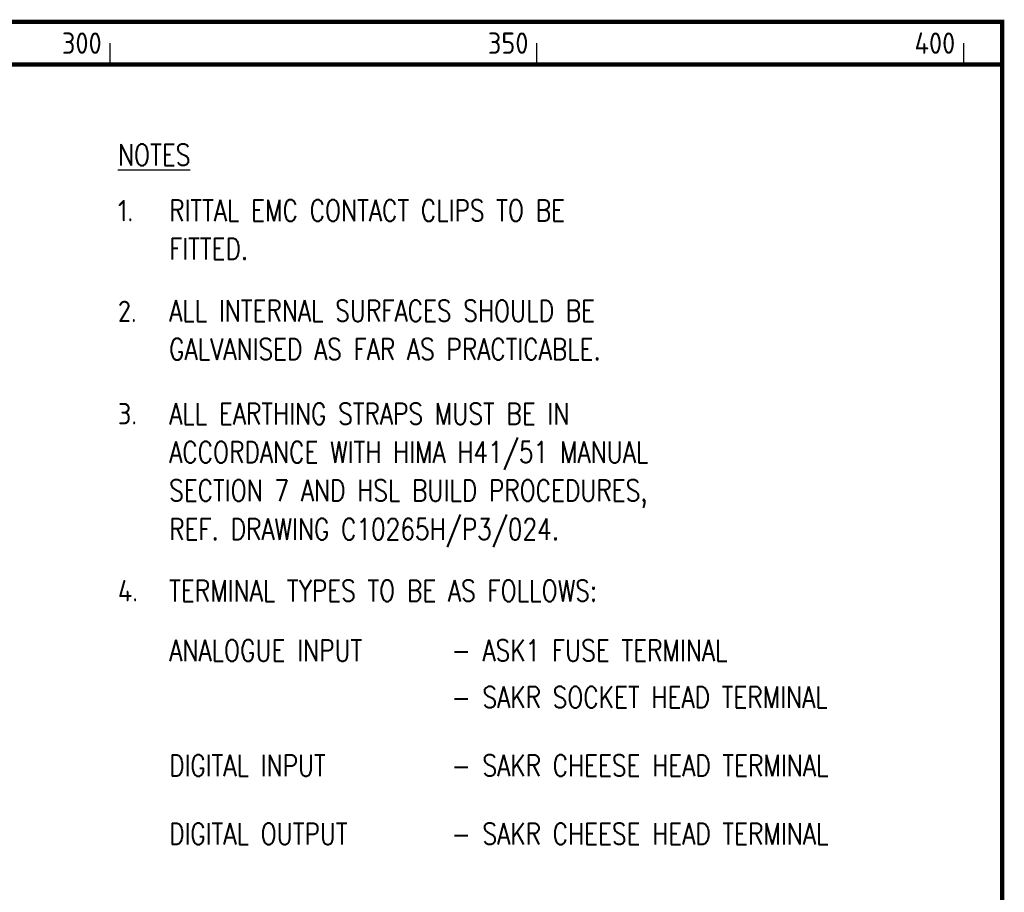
# Model space of a CAD drawing. Extents: x 0 to 4084, y 0 to 2754.
# Tile 34 of 34: x 2894 to 4047, y 1695 to 2718. Entities that reach past the tile are written whole.
import ezdxf
from ezdxf.enums import TextEntityAlignment as Align

# ---------------------------------------------------------------- set-up
doc = ezdxf.new("R2010")
doc.units = 0
doc.header["$LTSCALE"] = 5
doc.header["$MEASUREMENT"] = 0
doc.layers.add('00-DRG_FRAME', color=12, linetype='CONTINUOUS')
doc.layers.add('02-TEXT', color=2, linetype='CONTINUOUS')
doc.styles.add('ISO', font='iso.shx')
doc.styles.add('ROMANS', font='romans.shx', dxfattribs={"width": 0.8})

msp = doc.modelspace()

# ---------------------------------------------------------------- linework, layer by layer
at = {"layer": '00-DRG_FRAME'}
for p, q in [((3000, 2665), (3000, 2690)), ((3500, 2665), (3500, 2690)), ((4000, 2665), (4000, 2690))]:
    msp.add_line(p, q, dxfattribs=at)
at = {"layer": '00-DRG_FRAME', "const_width": 5}
msp.add_lwpolyline([(145, 5), (4045, 5), (4045, 2715), (145, 2715)], close=True, dxfattribs=at)
msp.add_lwpolyline([(145, 2665), (4045, 2665)], dxfattribs=at)

# ---------------------------------------------------------------- texts
at = {"layer": '00-DRG_FRAME', "style": 'ISO'}
for s, p in [('300', (2990, 2677.5)), ('350', (3490, 2677.5)), ('400', (3990, 2677.5))]:
    msp.add_text(s, height=25, dxfattribs=at).set_placement(p, align=Align.RIGHT)
at = {"layer": '02-TEXT', "style": 'ROMANS', "width": 0.8}
for s, p in [('%%UNOTES', (3009, 2546.5)), ('RITTAL EMC CONTACT CLIPS TO BE', (3069, 2481.5)), ('FITTED.', (3069, 2436.5)), ('ALL INTERNAL SURFACES SHOULD BE', (3069, 2363.8)), ('GALVANISED AS FAR AS PRACTICABLE.', (3069, 2318.8)), ('ALL EARTHING STRAPS MUST BE IN', (3069, 2243.2)), ('ACCORDANCE WITH HIMA H41/51 MANUAL', (3069, 2198.2)), ('SECTION 7 AND HSL BUILD PROCEDURES,', (3069, 2153.2)), ('REF. DRAWING C10265H/P3/024.', (3069, 2107.8)), ('TERMINAL TYPES TO BE AS FOLLOWS:', (3069, 2035.8)), ('ANALOGUE INPUT', (3069, 1965.8)), ('- ASK1 FUSE TERMINAL', (3400, 1965.8)), ('- SAKR SOCKET HEAD TERMINAL', (3400, 1910.8)), ('DIGITAL INPUT', (3069, 1830.8)), ('- SAKR CHEESE HEAD TERMINAL', (3400, 1830.8)), ('DIGITAL OUTPUT', (3069, 1750.8)), ('- SAKR CHEESE HEAD TERMINAL', (3400, 1750.8))]:
    msp.add_text(s, height=25, dxfattribs=at).set_placement(p)
at = {"layer": '02-TEXT', "style": 'ISO'}
for s, p in [('1.', (3009, 2481.2)), ('2.', (3009, 2363.2)), ('3.', (3009, 2243.2)), ('4.', (3009, 2035.8))]:
    msp.add_text(s, height=25, dxfattribs=at).set_placement(p)

doc.saveas('drawing.dxf')
